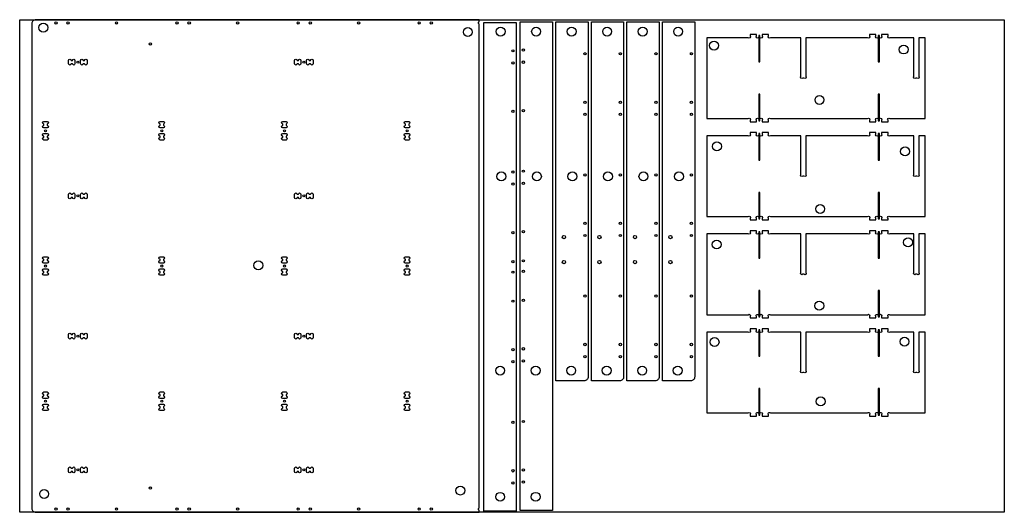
# Model space of a CAD drawing. Header units: millimetres. Extents: x 0 to 2440, y 0 to 1220.
import ezdxf

# ---------------------------------------------------------------- set-up
doc = ezdxf.new("R2010")
doc.units = ezdxf.units.MM
doc.header["$MEASUREMENT"] = 0
for name, color, linetype, true_color in [('Cutout', 3, 'Continuous', 0x00ff00), ('HOLDDOWN', 1, 'Continuous', 0xff0000), ('Material', 254, 'Continuous', 0xe6e6e6), ('Pocket 9', 4, 'Continuous', 0x00ffff)]:
    doc.layers.add(name, color=color, linetype=linetype, true_color=true_color)

msp = doc.modelspace()

# ---------------------------------------------------------------- linework, layer by layer
at = {"layer": 'Cutout'}
for points in [[(1138.5, 1209.1, -0.612372), (1138.5, 1214.9), (1138.5, 1220), (40, 1220, 0.414214), (30, 1210), (30, 10, 0.414214), (40, 0), (1138.5, 0), (1138.5, 5.1, -0.612372), (1138.5, 10.9)], [(1408.7, 335.6, -0.414214), (1398.7, 325.6), (1328.7, 325.6), (1328.7, 1214.6), (1408.7, 1214.6)], [(1496.7, 335.6, -0.414214), (1486.7, 325.6), (1416.7, 325.6), (1416.7, 1214.6), (1496.7, 1214.6)], [(1584.7, 335.6, -0.414214), (1574.7, 325.6), (1504.7, 325.6), (1504.7, 1214.6), (1584.7, 1214.6)], [(1672.7, 335.6, -0.414214), (1662.7, 325.6), (1592.7, 325.6), (1592.7, 1214.6), (1672.7, 1214.6)], [(2243.9, 975.4), (2243.9, 1175.4), (2227.9, 1175.4), (2227.9, 1079.9, -1), (2223.3, 1075.4), (2220.4, 1075.4, -1), (2215.9, 1079.9), (2215.9, 1175.4), (2156.4, 1175.4, -1), (2151.9, 1179.9), (2151.9, 1183.4), (2135.9, 1183.4), (2135.9, 1179.9, -1), (2131.3, 1175.4), (2126.4, 1175.4, -1), (2121.9, 1179.9), (2121.9, 1183.4), (2105.9, 1183.4), (2105.9, 1179.9, -1), (2101.3, 1175.4), (1947.9, 1175.4), (1947.9, 1079.9, -1), (1943.3, 1075.4), (1940.4, 1075.4, -1), (1935.9, 1079.9), (1935.9, 1175.4), (1860.4, 1175.4, -1), (1855.9, 1179.9), (1855.9, 1183.4), (1839.9, 1183.4), (1839.9, 1179.9, -1), (1835.3, 1175.4), (1830.4, 1175.4, -1), (1825.9, 1179.9), (1825.9, 1183.4), (1809.9, 1183.4), (1809.9, 1179.9, -1), (1805.3, 1175.4), (1702.9, 1175.4), (1702.9, 975.4), (1805.3, 975.4, -1), (1809.9, 970.8), (1809.9, 967.4), (1825.9, 967.4), (1825.9, 970.8, -1), (1830.4, 975.4), (1835.3, 975.4, -1), (1839.9, 970.8), (1839.9, 967.4), (1855.9, 967.4), (1855.9, 970.8, -1), (1860.4, 975.4), (2101.3, 975.4, -1), (2105.9, 970.8), (2105.9, 967.4), (2121.9, 967.4), (2121.9, 970.8, -1), (2126.4, 975.4), (2131.3, 975.4, -1), (2135.9, 970.8), (2135.9, 967.4), (2151.9, 967.4), (2151.9, 970.8, -1), (2156.4, 975.4)], [(127.4, 1111, -1), (121, 1111), (121, 1119, -1), (127.4, 1119), (130.6, 1119, -1), (137, 1119), (137, 1111, -1), (130.6, 1111)], [(167, 1111, -1), (160.6, 1111), (157.4, 1111, -1), (151, 1111), (151, 1119, -1), (157.4, 1119), (160.6, 1119, -1), (167, 1119)], [(681, 1119, -1), (687.4, 1119), (690.6, 1119, -1), (697, 1119), (697, 1111, -1), (690.6, 1111), (687.4, 1111, -1), (681, 1111)], [(711, 1119, -1), (717.4, 1119), (720.6, 1119, -1), (727, 1119), (727, 1111, -1), (720.6, 1111), (717.4, 1111, -1), (711, 1111)], [(60, 952, -1), (60, 958.4), (60, 961.6, -1), (60, 968), (68, 968, -1), (68, 961.6), (68, 958.4, -1), (68, 952)], [(348, 961.6, -1), (348, 968), (356, 968, -1), (356, 961.6), (356, 958.4, -1), (356, 952), (348, 952, -1), (348, 958.4)], [(660, 968, -1), (660, 961.6), (660, 958.4, -1), (660, 952), (652, 952, -1), (652, 958.4), (652, 961.6, -1), (652, 968)], [(956, 952, -1), (956, 958.4), (956, 961.6, -1), (956, 968), (964, 968, -1), (964, 961.6), (964, 958.4, -1), (964, 952)], [(68, 928.4, -1), (68, 922), (60, 922, -1), (60, 928.4), (60, 931.6, -1), (60, 938), (68, 938, -1), (68, 931.6)], [(348, 931.6, -1), (348, 938), (356, 938, -1), (356, 931.6), (356, 928.4, -1), (356, 922), (348, 922, -1), (348, 928.4)], [(652, 931.6, -1), (652, 938), (660, 938, -1), (660, 931.6), (660, 928.4, -1), (660, 922), (652, 922, -1), (652, 928.4)], [(964, 938, -1), (964, 931.6), (964, 928.4, -1), (964, 922), (956, 922, -1), (956, 928.4), (956, 931.6, -1), (956, 938)], [(2243.9, 732.4), (2243.9, 932.4), (2227.9, 932.4), (2227.9, 836.9, -1), (2223.3, 832.4), (2220.4, 832.4, -1), (2215.9, 836.9), (2215.9, 932.4), (2156.4, 932.4, -1), (2151.9, 936.9), (2151.9, 940.4), (2135.9, 940.4), (2135.9, 936.9, -1), (2131.3, 932.4), (2126.4, 932.4, -1), (2121.9, 936.9), (2121.9, 940.4), (2105.9, 940.4), (2105.9, 936.9, -1), (2101.3, 932.4), (1947.9, 932.4), (1947.9, 836.9, -1), (1943.3, 832.4), (1940.4, 832.4, -1), (1935.9, 836.9), (1935.9, 932.4), (1860.4, 932.4, -1), (1855.9, 936.9), (1855.9, 940.4), (1839.9, 940.4), (1839.9, 936.9, -1), (1835.3, 932.4), (1830.4, 932.4, -1), (1825.9, 936.9), (1825.9, 940.4), (1809.9, 940.4), (1809.9, 936.9, -1), (1805.3, 932.4), (1702.9, 932.4), (1702.9, 732.4), (1805.3, 732.4, -1), (1809.9, 727.8), (1809.9, 724.4), (1825.9, 724.4), (1825.9, 727.8, -1), (1830.4, 732.4), (1835.3, 732.4, -1), (1839.9, 727.8), (1839.9, 724.4), (1855.9, 724.4), (1855.9, 727.8, -1), (1860.4, 732.4), (2101.3, 732.4, -1), (2105.9, 727.8), (2105.9, 724.4), (2121.9, 724.4), (2121.9, 727.8, -1), (2126.4, 732.4), (2131.3, 732.4, -1), (2135.9, 727.8), (2135.9, 724.4), (2151.9, 724.4), (2151.9, 727.8, -1), (2156.4, 732.4)], [(121, 787.7, -1), (127.4, 787.7), (130.6, 787.7, -1), (137, 787.7), (137, 779.7, -1), (130.6, 779.7), (127.4, 779.7, -1), (121, 779.7)], [(157.4, 779.7, -1), (151, 779.7), (151, 787.7, -1), (157.4, 787.7), (160.6, 787.7, -1), (167, 787.7), (167, 779.7, -1), (160.6, 779.7)], [(697, 779.7, -1), (690.6, 779.7), (687.4, 779.7, -1), (681, 779.7), (681, 787.7, -1), (687.4, 787.7), (690.6, 787.7, -1), (697, 787.7)], [(717.4, 779.7, -1), (711, 779.7), (711, 787.7, -1), (717.4, 787.7), (720.6, 787.7, -1), (727, 787.7), (727, 779.7, -1), (720.6, 779.7)], [(2243.9, 489.4), (2243.9, 689.4), (2227.9, 689.4), (2227.9, 593.9, -1), (2223.3, 589.4), (2220.4, 589.4, -1), (2215.9, 593.9), (2215.9, 689.4), (2156.4, 689.4, -1), (2151.9, 693.9), (2151.9, 697.4), (2135.9, 697.4), (2135.9, 693.9, -1), (2131.3, 689.4), (2126.4, 689.4, -1), (2121.9, 693.9), (2121.9, 697.4), (2105.9, 697.4), (2105.9, 693.9, -1), (2101.3, 689.4), (1947.9, 689.4), (1947.9, 593.9, -1), (1943.3, 589.4), (1940.4, 589.4, -1), (1935.9, 593.9), (1935.9, 689.4), (1860.4, 689.4, -1), (1855.9, 693.9), (1855.9, 697.4), (1839.9, 697.4), (1839.9, 693.9, -1), (1835.3, 689.4), (1830.4, 689.4, -1), (1825.9, 693.9), (1825.9, 697.4), (1809.9, 697.4), (1809.9, 693.9, -1), (1805.3, 689.4), (1702.9, 689.4), (1702.9, 489.4), (1805.3, 489.4, -1), (1809.9, 484.8), (1809.9, 481.4), (1825.9, 481.4), (1825.9, 484.8, -1), (1830.4, 489.4), (1835.3, 489.4, -1), (1839.9, 484.8), (1839.9, 481.4), (1855.9, 481.4), (1855.9, 484.8, -1), (1860.4, 489.4), (2101.3, 489.4, -1), (2105.9, 484.8), (2105.9, 481.4), (2121.9, 481.4), (2121.9, 484.8, -1), (2126.4, 489.4), (2131.3, 489.4, -1), (2135.9, 484.8), (2135.9, 481.4), (2151.9, 481.4), (2151.9, 484.8, -1), (2156.4, 489.4)], [(68, 623.4, -1), (68, 617), (60, 617, -1), (60, 623.4), (60, 626.6, -1), (60, 633), (68, 633, -1), (68, 626.6)], [(348, 617, -1), (348, 623.4), (348, 626.6, -1), (348, 633), (356, 633, -1), (356, 626.6), (356, 623.4, -1), (356, 617)], [(660, 633, -1), (660, 626.6), (660, 623.4, -1), (660, 617), (652, 617, -1), (652, 623.4), (652, 626.6, -1), (652, 633)], [(956, 626.6, -1), (956, 633), (964, 633, -1), (964, 626.6), (964, 623.4, -1), (964, 617), (956, 617, -1), (956, 623.4)], [(68, 593.4, -1), (68, 587), (60, 587, -1), (60, 593.4), (60, 596.6, -1), (60, 603), (68, 603, -1), (68, 596.6)], [(356, 603, -1), (356, 596.6), (356, 593.4, -1), (356, 587), (348, 587, -1), (348, 593.4), (348, 596.6, -1), (348, 603)], [(660, 603, -1), (660, 596.6), (660, 593.4, -1), (660, 587), (652, 587, -1), (652, 593.4), (652, 596.6, -1), (652, 603)], [(956, 596.6, -1), (956, 603), (964, 603, -1), (964, 596.6), (964, 593.4, -1), (964, 587), (956, 587, -1), (956, 593.4)], [(121, 440.3, -1), (127.4, 440.3), (130.6, 440.3, -1), (137, 440.3), (137, 432.3, -1), (130.6, 432.3), (127.4, 432.3, -1), (121, 432.3)], [(157.4, 432.3, -1), (151, 432.3), (151, 440.3, -1), (157.4, 440.3), (160.6, 440.3, -1), (167, 440.3), (167, 432.3, -1), (160.6, 432.3)], [(697, 432.3, -1), (690.6, 432.3), (687.4, 432.3, -1), (681, 432.3), (681, 440.3, -1), (687.4, 440.3), (690.6, 440.3, -1), (697, 440.3)], [(717.4, 432.3, -1), (711, 432.3), (711, 440.3, -1), (717.4, 440.3), (720.6, 440.3, -1), (727, 440.3), (727, 432.3, -1), (720.6, 432.3)], [(2243.9, 246.4), (2243.9, 446.4), (2227.9, 446.4), (2227.9, 350.9, -1), (2223.3, 346.4), (2220.4, 346.4, -1), (2215.9, 350.9), (2215.9, 446.4), (2156.4, 446.4, -1), (2151.9, 450.9), (2151.9, 454.4), (2135.9, 454.4), (2135.9, 450.9, -1), (2131.3, 446.4), (2126.4, 446.4, -1), (2121.9, 450.9), (2121.9, 454.4), (2105.9, 454.4), (2105.9, 450.9, -1), (2101.3, 446.4), (1947.9, 446.4), (1947.9, 350.9, -1), (1943.3, 346.4), (1940.4, 346.4, -1), (1935.9, 350.9), (1935.9, 446.4), (1860.4, 446.4, -1), (1855.9, 450.9), (1855.9, 454.4), (1839.9, 454.4), (1839.9, 450.9, -1), (1835.3, 446.4), (1830.4, 446.4, -1), (1825.9, 450.9), (1825.9, 454.4), (1809.9, 454.4), (1809.9, 450.9, -1), (1805.3, 446.4), (1702.9, 446.4), (1702.9, 246.4), (1805.3, 246.4, -1), (1809.9, 241.8), (1809.9, 238.4), (1825.9, 238.4), (1825.9, 241.8, -1), (1830.4, 246.4), (1835.3, 246.4, -1), (1839.9, 241.8), (1839.9, 238.4), (1855.9, 238.4), (1855.9, 241.8, -1), (1860.4, 246.4), (2101.3, 246.4, -1), (2105.9, 241.8), (2105.9, 238.4), (2121.9, 238.4), (2121.9, 241.8, -1), (2126.4, 246.4), (2131.3, 246.4, -1), (2135.9, 241.8), (2135.9, 238.4), (2151.9, 238.4), (2151.9, 241.8, -1), (2156.4, 246.4)], [(68, 288.4, -1), (68, 282), (60, 282, -1), (60, 288.4), (60, 291.6, -1), (60, 298), (68, 298, -1), (68, 291.6)], [(348, 282, -1), (348, 288.4), (348, 291.6, -1), (348, 298), (356, 298, -1), (356, 291.6), (356, 288.4, -1), (356, 282)], [(652, 291.6, -1), (652, 298), (660, 298, -1), (660, 291.6), (660, 288.4, -1), (660, 282), (652, 282, -1), (652, 288.4)], [(964, 298, -1), (964, 291.6), (964, 288.4, -1), (964, 282), (956, 282, -1), (956, 288.4), (956, 291.6, -1), (956, 298)], [(68, 258.4, -1), (68, 252), (60, 252, -1), (60, 258.4), (60, 261.6, -1), (60, 268), (68, 268, -1), (68, 261.6)], [(356, 268, -1), (356, 261.6), (356, 258.4, -1), (356, 252), (348, 252, -1), (348, 258.4), (348, 261.6, -1), (348, 268)], [(660, 258.4, -1), (660, 252), (652, 252, -1), (652, 258.4), (652, 261.6, -1), (652, 268), (660, 268, -1), (660, 261.6)], [(964, 268, -1), (964, 261.6), (964, 258.4, -1), (964, 252), (956, 252, -1), (956, 258.4), (956, 261.6, -1), (956, 268)], [(127.4, 101, -1), (121, 101), (121, 109, -1), (127.4, 109), (130.6, 109, -1), (137, 109), (137, 101, -1), (130.6, 101)], [(167, 101, -1), (160.6, 101), (157.4, 101, -1), (151, 101), (151, 109, -1), (157.4, 109), (160.6, 109, -1), (167, 109)], [(681, 109, -1), (687.4, 109), (690.6, 109, -1), (697, 109), (697, 101, -1), (690.6, 101), (687.4, 101, -1), (681, 101)], [(711, 109, -1), (717.4, 109), (720.6, 109, -1), (727, 109), (727, 101, -1), (720.6, 101), (717.4, 101, -1), (711, 101)]]:
    msp.add_lwpolyline(points, format="xyb", close=True, dxfattribs=at)
for points in [[(1150.2, 1212.8), (1230.2, 1212.8), (1230.2, 2.8), (1150.2, 2.8)], [(1320.2, 4.8), (1240.2, 4.8), (1240.2, 1214.8), (1320.2, 1214.8)]]:
    msp.add_lwpolyline(points, close=True, dxfattribs=at)
for centre, radius in [((90, 1212), 2.75), ((120, 1212), 3), ((240, 1212), 2.75), ((390, 1212), 2.75), ((420, 1212), 3), ((540, 1212), 2.75), ((690, 1212), 2.75), ((720, 1212), 3), ((840, 1212), 2.75), ((990, 1212), 2.75), ((1020, 1212), 3), ((324, 1160), 3), ((1248.2, 1144.8), 2.75), ((1222.2, 1142.8), 2.75), ((1400.7, 1135.6), 2.75), ((1488.7, 1135.6), 2.75), ((1576.7, 1135.6), 2.75), ((1664.7, 1135.6), 2.75), ((144, 1115), 2.5), ((704, 1115), 2.5), ((1222.2, 1112.8), 3), ((1248.2, 1114.8), 3), ((1400.7, 1015.6), 3), ((1488.7, 1015.6), 3), ((1576.7, 1015.6), 3), ((1664.7, 1015.6), 3), ((1222.2, 992.8), 2.75), ((1248.2, 994.8), 2.75), ((1400.7, 985.6), 2.75), ((1488.7, 985.6), 2.75), ((1576.7, 985.6), 2.75), ((1664.7, 985.6), 2.75), ((64, 945), 2.5), ((352, 945), 2.5), ((656, 945), 2.5), ((960, 945), 2.5), ((1222.2, 842.8), 2.75), ((1248.2, 844.8), 2.75), ((1400.7, 835.6), 2.75), ((1488.7, 835.6), 2.75), ((1576.7, 835.6), 2.75), ((1664.7, 835.6), 2.75), ((1222.2, 812.8), 3), ((1248.2, 814.8), 3), ((144, 783.7), 2.5), ((704, 783.7), 2.5), ((1400.7, 715.6), 3), ((1488.7, 715.6), 3), ((1576.7, 715.6), 3), ((1664.7, 715.6), 3), ((1222.2, 692.8), 2.75), ((1248.2, 694.8), 2.75), ((1348.7, 681.6), 4), ((1400.7, 685.6), 2.75), ((1436.7, 681.6), 4), ((1488.7, 685.6), 2.75), ((1524.7, 681.6), 4), ((1576.7, 685.6), 2.75), ((1612.7, 681.6), 4), ((1664.7, 685.6), 2.75), ((64, 610), 2.5), ((352, 610), 2.5), ((656, 610), 2.5), ((960, 610), 2.5), ((1222.2, 620.8), 2.75), ((1248.2, 622.8), 2.75), ((1348.7, 619.6), 4), ((1436.7, 619.6), 4), ((1524.7, 619.6), 4), ((1612.7, 619.6), 4), ((1222.2, 594.8), 2.75), ((1248.2, 596.8), 2.75), ((1400.7, 535.6), 2.75), ((1488.7, 535.6), 2.75), ((1576.7, 535.6), 2.75), ((1664.7, 535.6), 2.75), ((1222.2, 522.8), 2.75), ((1248.2, 524.8), 2.75), ((144, 436.3), 2.5), ((704, 436.3), 2.5), ((1400.7, 415.6), 3), ((1488.7, 415.6), 3), ((1576.7, 415.6), 3), ((1664.7, 415.6), 3), ((1222.2, 402.8), 3), ((1248.2, 404.8), 3), ((1222.2, 372.8), 2.75), ((1248.2, 374.8), 2.75), ((1400.7, 385.6), 2.75), ((1488.7, 385.6), 2.75), ((1576.7, 385.6), 2.75), ((1664.7, 385.6), 2.75), ((64, 275), 2.5), ((352, 275), 2.5), ((656, 275), 2.5), ((960, 275), 2.5), ((1222.2, 222.8), 2.75), ((1248.2, 224.8), 2.75), ((144, 105), 2.5), ((704, 105), 2.5), ((1222.2, 102.8), 3), ((1248.2, 104.8), 3), ((1222.2, 72.8), 2.75), ((1248.2, 74.8), 2.75), ((324, 60), 3), ((90, 8), 2.75), ((120, 8), 3), ((240, 8), 2.75), ((390, 8), 2.75), ((420, 8), 3), ((540, 8), 2.75), ((690, 8), 2.75), ((720, 8), 3), ((840, 8), 2.75), ((990, 8), 2.75), ((1020, 8), 3)]:
    msp.add_circle(centre, radius, dxfattribs=at)
at = {"layer": 'HOLDDOWN'}
for centre in [(58.6, 1200.3), (1110.5, 1189.4), (1191.7, 1190.6), (1279.7, 1190.6), (1367.7, 1190.6), (1455.7, 1190.6), (1543.7, 1190.6), (1631.7, 1190.6), (1720.7, 1155.9), (2190.5, 1146.1), (1981.9, 1021.3), (1727.8, 906.3), (2194.1, 893.8), (1193.7, 831.9), (1281.7, 831.9), (1369.7, 831.9), (1457.7, 831.9), (1545.7, 831.9), (1633.7, 831.9), (1983.7, 751.2), (1727.3, 663.3), (2201.5, 668.6), (591.5, 611.6), (1981.4, 511.7), (1722, 421.7), (2192.6, 422.6), (1190.7, 351), (1278.7, 351), (1366.7, 351), (1454.7, 351), (1542.7, 351), (1630.7, 351), (1984.9, 274.6), (60.5, 45.4), (1092, 53.8), (1190.7, 38.4), (1278.7, 38.4)]:
    msp.add_circle(centre, 11, dxfattribs=at)
at = {"layer": 'Material'}
msp.add_lwpolyline([(0, 1220), (2440, 1220), (2440, 0), (0, 0)], close=True, dxfattribs=at)
at = {"layer": 'Pocket 9'}
for points in [[(1831.4, 1115.4), (1834.4, 1115.4), (1834.4, 1180.9), (1831.4, 1180.9)], [(2127.4, 1115.4), (2130.4, 1115.4), (2130.4, 1180.9), (2127.4, 1180.9)], [(1831.4, 969.8), (1834.4, 969.8), (1834.4, 1035.4), (1831.4, 1035.4)], [(2127.4, 969.8), (2130.4, 969.8), (2130.4, 1035.4), (2127.4, 1035.4)], [(1831.4, 872.4), (1834.4, 872.4), (1834.4, 937.9), (1831.4, 937.9)], [(2127.4, 872.4), (2130.4, 872.4), (2130.4, 937.9), (2127.4, 937.9)], [(1831.4, 726.8), (1834.4, 726.8), (1834.4, 792.4), (1831.4, 792.4)], [(2127.4, 726.8), (2130.4, 726.8), (2130.4, 792.4), (2127.4, 792.4)], [(1831.4, 629.4), (1834.4, 629.4), (1834.4, 694.9), (1831.4, 694.9)], [(2127.4, 629.4), (2130.4, 629.4), (2130.4, 694.9), (2127.4, 694.9)], [(1831.4, 483.8), (1834.4, 483.8), (1834.4, 549.4), (1831.4, 549.4)], [(2127.4, 483.8), (2130.4, 483.8), (2130.4, 549.4), (2127.4, 549.4)], [(1831.4, 386.4), (1834.4, 386.4), (1834.4, 451.9), (1831.4, 451.9)], [(2127.4, 386.4), (2130.4, 386.4), (2130.4, 451.9), (2127.4, 451.9)], [(1831.4, 240.8), (1834.4, 240.8), (1834.4, 306.4), (1831.4, 306.4)], [(2127.4, 240.8), (2130.4, 240.8), (2130.4, 306.4), (2127.4, 306.4)]]:
    msp.add_lwpolyline(points, close=True, dxfattribs=at)

doc.saveas('drawing.dxf')
